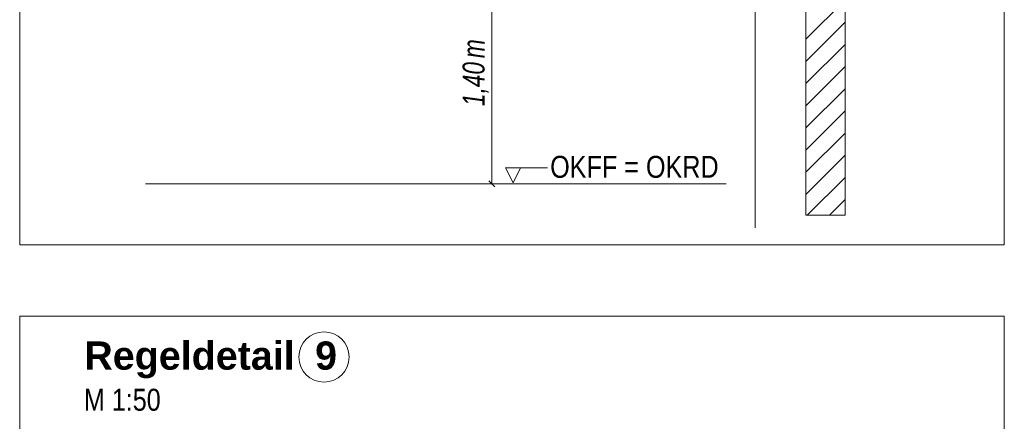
# Model space of a CAD drawing. Extents: x -620 to 300, y 62 to 1112.
# Tile 240 of 256: x 117 to 180, y 829 to 855. Entities that reach past the tile are written whole.
import ezdxf
from ezdxf.lldxf.tags import DXFTag

# ---------------------------------------------------------------- set-up
doc = ezdxf.new("R2010")
doc.units = 0
doc.layers.get('0').update_dxf_attribs({"lineweight": 13})
for name, color, linetype, lineweight, true_color in [('E_Aussparung Bemaßung-A06G9S0H8I', 5, 'Continuous', 9, 0x0000ff), ('E_Detail_Beschriftung', 7, 'Continuous', 13, 0x009900), ('E_Detail_Wandschraffur', 7, 'Continuous', 5, 0xc0c0c0), ('E_Leerrohr Beschriftung', 1, 'Continuous', 9, 0xff0000)]:
    doc.layers.add(name, color=color, linetype=linetype, lineweight=lineweight, true_color=true_color)
doc.layers.add('E_Detail_Linie_Text_Bem', color=7, linetype='Continuous', lineweight=13)
doc.styles.get("Standard").update_dxf_attribs({"font": 'ARIALN.TTF'})
tags = doc.linetypes.add('fein_strichliert', pattern=[4, 1, -2, 1]).pattern_tags.tags
tags[8:9] = [DXFTag(74, 4), DXFTag(75, 0), DXFTag(340, '0'), DXFTag(46, 0.0), DXFTag(50, 0.0), DXFTag(44, 0.0), DXFTag(45, 0.0)]
tags[6:7] = [DXFTag(74, 4), DXFTag(75, 0), DXFTag(340, '0'), DXFTag(46, 0.0), DXFTag(50, 0.0), DXFTag(44, 0.0), DXFTag(45, 0.0)]
tags[4:5] = [DXFTag(74, 4), DXFTag(75, 0), DXFTag(340, '0'), DXFTag(46, 0.0), DXFTag(50, 0.0), DXFTag(44, 0.0), DXFTag(45, 0.0)]
tags = doc.linetypes.add('fein_strichliert-A06G9S0L8I', pattern=[4, 1, -2, 1]).pattern_tags.tags
tags[8:9] = [DXFTag(74, 4), DXFTag(75, 0), DXFTag(340, '0'), DXFTag(46, 0.0), DXFTag(50, 0.0), DXFTag(44, 0.0), DXFTag(45, 0.0)]
tags[6:7] = [DXFTag(74, 4), DXFTag(75, 0), DXFTag(340, '0'), DXFTag(46, 0.0), DXFTag(50, 0.0), DXFTag(44, 0.0), DXFTag(45, 0.0)]
tags[4:5] = [DXFTag(74, 4), DXFTag(75, 0), DXFTag(340, '0'), DXFTag(46, 0.0), DXFTag(50, 0.0), DXFTag(44, 0.0), DXFTag(45, 0.0)]

# ---------------------------------------------------------------- blocks, each defined once
blk = doc.blocks.new('Referenz-A06G9S0M8I')
at = {"layer": 'E_Aussparung Bemaßung-A06G9S0H8I', "linetype": 'Continuous', "ltscale": 0.13}
for p, q in [((147.461, 858.299), (147.461, 844.299)), ((147.761, 844.299), (146.961, 844.299)), ((147.652, 844.108), (147.27, 844.49))]:
    blk.add_line(p, q, dxfattribs=at)
at = {"layer": 'E_Detail_Linie_Text_Bem', "linetype": 'fein_strichliert-A06G9S0L8I', "ltscale": 0.65}
for p, q in [((117.359, 901.727), (117.359, 840.41)), ((180.129, 840.41), (180.129, 901.727)), ((164.247, 841.491), (164.247, 894.371)), ((117.359, 840.41), (177.102, 840.41)), ((177.102, 840.41), (180.129, 840.41)), ((180.129, 835.861), (117.359, 835.861)), ((117.359, 835.861), (117.359, 774.544)), ((180.129, 774.544), (180.129, 835.861))]:
    blk.add_line(p, q, dxfattribs=at)
at = {"layer": 'E_Detail_Linie_Text_Bem', "linetype": 'Continuous', "ltscale": 0.13}
for p, q in [((169.976, 882.299), (169.976, 842.299)), ((167.476, 842.299), (167.476, 870.299)), ((125.375, 844.299), (162.388, 844.299)), ((169.976, 842.299), (167.476, 842.299))]:
    blk.add_line(p, q, dxfattribs=at)
at = {"layer": 'E_Detail_Linie_Text_Bem', "color": 0, "linetype": 'Continuous', "ltscale": 0.13}
for p, q in [((148.828, 844.365), (148.319, 845.315)), ((148.319, 845.315), (151.003, 845.315)), ((149.286, 845.318), (148.828, 844.365))]:
    blk.add_line(p, q, dxfattribs=at)
at = {"layer": 'E_Detail_Wandschraffur', "linetype": 'fein_strichliert', "ltscale": 0.13}
for p, q in [((167.476, 853.523), (169.976, 856.023)), ((167.476, 850.695), (169.976, 853.195)), ((167.476, 847.866), (169.976, 850.366)), ((167.476, 845.038), (169.976, 847.538)), ((167.566, 842.299), (169.976, 844.709))]:
    blk.add_line(p, q, dxfattribs=at)
at = {"layer": 'E_Detail_Wandschraffur', "linetype": 'ByBlock', "ltscale": 0.13}
for p, q in [((167.476, 852.109), (169.976, 854.609)), ((167.476, 849.28), (169.976, 851.78)), ((167.476, 846.452), (169.976, 848.952)), ((167.476, 843.624), (169.976, 846.124)), ((168.98, 842.299), (169.976, 843.295))]:
    blk.add_line(p, q, dxfattribs=at)
at = {"layer": 'E_Leerrohr Beschriftung', "linetype": 'Continuous', "ltscale": 0.13}
blk.add_circle((136.758, 833.254), 1.6, dxfattribs=at)
at = {"layer": 'E_Aussparung Bemaßung-A06G9S0H8I', "linetype": 'Continuous', "ltscale": 0.13, "char_height": 1.4, "attachment_point": 1, "rotation": 90}
for s, insert in [('{\\W0.9;\\fArial Narrow|b0|i1;m}', (145.595, 852.32)), ('{\\W0.9;\\fArial Narrow|b0|i1;1,40 }', (145.595, 849.263))]:
    blk.add_mtext(s, dxfattribs=dict(at, insert=insert))
at = {"layer": 'E_Detail_Beschriftung', "linetype": 'Continuous', "ltscale": 0.13, "char_height": 1.4, "attachment_point": 1}
for s, insert in [('{\\fArial Narrow;OKFF = OKRD}', (151.178, 846.086)), ('{\\fArial Narrow;M 1:50}', (121.447, 831.225))]:
    blk.add_mtext(s, dxfattribs=dict(at, insert=insert))
at = {"layer": 'E_Detail_Beschriftung', "color": 1, "linetype": 'Continuous', "lineweight": 35, "ltscale": 0.35, "true_color": 0xff0000, "char_height": 1.8, "attachment_point": 1}
for s, insert in [('{\\fArial|b1|i0;Regeldetail}', (121.477, 834.245)), ('{\\fArial|b1|i0;9}', (136.191, 834.245))]:
    blk.add_mtext(s, dxfattribs=dict(at, insert=insert))

msp = doc.modelspace()

# ---------------------------------------------------------------- block references
at = {"color": 8, "lineweight": 25, "ltscale": 0.25, "true_color": 0x808080}
msp.add_blockref('Referenz-A06G9S0M8I', (0, 0), dxfattribs=at)

doc.saveas('drawing.dxf')
